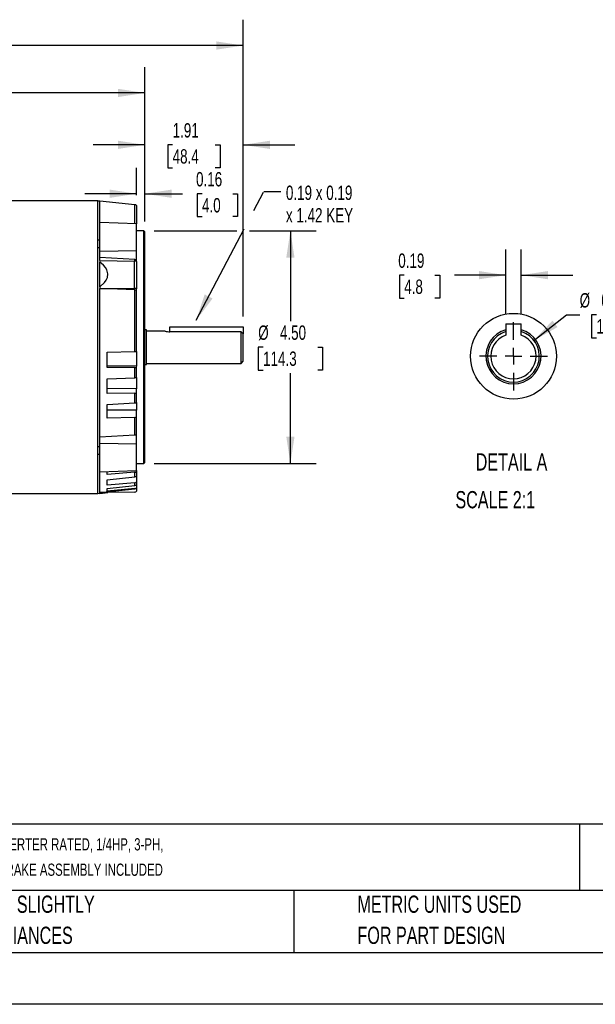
# Model space of a CAD drawing. Header units: inches. Extents: x 0 to 11, y 0 to 8.5.
# Tile 4 of 9: x 3.4 to 6.2, y 0 to 4.8. Entities that reach past the tile are written whole.
import ezdxf

# ---------------------------------------------------------------- set-up
doc = ezdxf.new("R2010")
doc.units = ezdxf.units.IN
doc.header["$MEASUREMENT"] = 0
doc.linetypes.add('CENTERX2', pattern=[0.8, 0.5, -0.1, 0.1, -0.1])
doc.layers.add('CENTER', color=40, linetype='CENTERX2')
doc.layers.add('SLD-DEFPOINTS', color=7, linetype='Continuous')
doc.layers.add('DIMENSIONS', color=140, linetype='Continuous', lineweight=25)
doc.layers.add('TEXT', color=140, linetype='Continuous', lineweight=25)
doc.styles.add('SLDTEXTSTYLE0', font='TXT', dxfattribs={"width": 0.7})
doc.dimstyles.new('SLDDIMSTYLE0', dxfattribs={"dimtxt": 0.069444, "dimasz": 0.13, "dimexe": 0, "dimexo": 0.0625, "dimgap": 0.017361, "dimtad": 0, "dimtih": 1, "dimtoh": 1, "dimlfac": 4, "dimrnd": 1e-09, "dimzin": 4, "dimdsep": 46, "dimtxsty": 'SLDTEXTSTYLE0', "dimsah": 1, "dimcen": 0.09, "dimadec": 0, "dimazin": 1, "dimtfac": 1, "dimtofl": 0, "dimtmove": 0, "dimatfit": 3, "dimfxl": 0, "dimfrac": 2, "dimtolj": 1, "dimtzin": 12, "dimarcsym": 0})
doc.dimstyles.new('SLDDIMSTYLE1', dxfattribs={"dimtxt": 0.069444, "dimasz": 0.13, "dimexe": 0, "dimexo": 0.0625, "dimgap": 0.017361, "dimtad": 0, "dimtih": 1, "dimtoh": 1, "dimlfac": 4, "dimrnd": 1e-09, "dimzin": 12, "dimdsep": 46, "dimtxsty": 'SLDTEXTSTYLE0', "dimsah": 1, "dimcen": 0.09, "dimadec": 0, "dimazin": 3, "dimtfac": 1, "dimtofl": 0, "dimtmove": 0, "dimatfit": 3, "dimfxl": 0, "dimfrac": 2, "dimtolj": 1, "dimtzin": 12, "dimarcsym": 0})
doc.dimstyles.new('SLDDIMSTYLE2', dxfattribs={"dimtxt": 0.069444, "dimasz": 0.13, "dimexe": 0, "dimexo": 0.0625, "dimgap": 0.017361, "dimtad": 0, "dimtih": 1, "dimtoh": 1, "dimlfac": 4, "dimrnd": 1e-09, "dimdsep": 46, "dimtxsty": 'SLDTEXTSTYLE0', "dimsah": 1, "dimcen": 0.09, "dimadec": 0, "dimazin": 2, "dimtfac": 1, "dimtmove": 0, "dimatfit": 0, "dimfxl": 0, "dimfrac": 2, "dimtolj": 1, "dimtzin": 12, "dimarcsym": 0})
doc.dimstyles.new('SLDDIMSTYLE3', dxfattribs={"dimtxt": 0.069444, "dimasz": 0.13, "dimexe": 0, "dimexo": 0.0625, "dimgap": 0.017361, "dimtad": 0, "dimtih": 1, "dimtoh": 1, "dimlfac": 4, "dimrnd": 1e-09, "dimzin": 12, "dimdsep": 46, "dimtxsty": 'SLDTEXTSTYLE0', "dimsah": 1, "dimcen": 0.09, "dimadec": 0, "dimazin": 3, "dimtfac": 1, "dimtmove": 0, "dimatfit": 0, "dimfxl": 0, "dimfrac": 2, "dimtolj": 1, "dimtzin": 12, "dimarcsym": 0})
doc.dimstyles.new('SLDDIMSTYLE4', dxfattribs={"dimtxt": 0.18, "dimasz": 0.13, "dimexe": 0, "dimexo": 0.0625, "dimgap": 0, "dimtad": 0, "dimtih": 1, "dimtoh": 1, "dimdec": 0, "dimrnd": 1e-09, "dimzin": 0, "dimdsep": 46, "dimtxsty": 'Standard', "dimsah": 1, "dimcen": 0.09, "dimadec": 0, "dimazin": 0, "dimtfac": 0.13, "dimtdec": 0, "dimtofl": 0, "dimtmove": 0, "dimatfit": 3, "dimfxl": 0, "dimfrac": 2, "dimtolj": 1, "dimtzin": 0, "dimarcsym": 0})
doc.dimstyles.new('SLDDIMSTYLE7', dxfattribs={"dimtxt": 0.069444, "dimasz": 0.13, "dimexe": 0, "dimexo": 0.0625, "dimgap": 0.017361, "dimtad": 0, "dimtih": 1, "dimtoh": 1, "dimlfac": 2.5, "dimrnd": 1e-09, "dimdsep": 46, "dimtxsty": 'SLDTEXTSTYLE0', "dimsah": 1, "dimcen": 0.09, "dimadec": 0, "dimazin": 2, "dimtfac": 1, "dimtmove": 0, "dimatfit": 0, "dimfxl": 0, "dimfrac": 2, "dimtolj": 1, "dimtzin": 12, "dimarcsym": 0})
doc.dimstyles.new('SLDDIMSTYLE8', dxfattribs={"dimtxt": 0.069444, "dimasz": 0.13, "dimexe": 0, "dimexo": 0.0625, "dimgap": 0.017361, "dimtad": 0, "dimtih": 1, "dimtoh": 1, "dimdec": 3, "dimlfac": 2.5, "dimrnd": 1e-09, "dimdsep": 46, "dimtxsty": 'SLDTEXTSTYLE0', "dimsah": 1, "dimcen": 0, "dimadec": 0, "dimazin": 2, "dimtfac": 1, "dimtdec": 3, "dimtofl": 0, "dimtmove": 0, "dimatfit": 3, "dimfxl": 0, "dimfrac": 2, "dimtolj": 1, "dimtzin": 12, "dimarcsym": 0})

# ---------------------------------------------------------------- blocks, each defined once
blk = doc.blocks.new('SW_NOTE_0')
at = {"layer": 'TEXT', "color": 0, "linetype": 'CENTERX2', "lineweight": 18, "char_height": 0.059006, "attachment_point": 1, "style": 'SLDTEXTSTYLE0'}
for s, insert in [('WEG ELECTRIC S SERIES STANDARD EFFICIENCY AC INDUCTION MOTOR, WITH BRAKE, GENERAL PURPOSE, INVERTER RATED, 1/4HP, 3-PH,', (0, 0.0761)), ('208-230/460 VAC, 1800RPM, TEFC, 56C FRAME, ROLLED STEEL, C-FACE ONLY MOUNT, STEARMS 105601100BQF BRAKE ASSEMBLY INCLUDED', (0, -0.0466))]:
    blk.add_mtext(s, dxfattribs=dict(at, insert=insert))
blk = doc.blocks.new('SW_NOTE_0_3')
at = {"layer": 'TEXT', "color": 0, "linetype": 'CENTERX2', "lineweight": 18, "char_height": 0.083333, "attachment_point": 1, "style": 'SLDTEXTSTYLE0'}
for s, insert in [('PART DIMENSIONS MAY DIFFER SLIGHTLY', (0, 0.1074)), ("DUE TO MANUFACTURER'S VARIANCES", (0, -0.0431))]:
    blk.add_mtext(s, dxfattribs=dict(at, insert=insert))
blk = doc.blocks.new('SW_NOTE_0_6')
at = {"layer": 'TEXT', "color": 0, "linetype": 'CENTERX2', "lineweight": 18, "char_height": 0.083333, "attachment_point": 1, "style": 'SLDTEXTSTYLE0'}
for s, insert in [('METRIC UNITS USED', (0, 0.1074)), ('FOR PART DESIGN', (0, -0.0431))]:
    blk.add_mtext(s, dxfattribs=dict(at, insert=insert))
blk = doc.blocks.new('_D')
at = {"layer": 'DIMENSIONS'}
for p, q in [((4.0736, 3.742), (4.4749, 3.742)), ((4.5349, 3.742), (4.8585, 3.742)), ((4.7335, 3.742), (4.7335, 3.3055)), ((4.6014, 3.1795), (4.5781, 3.1795)), ((4.5781, 3.1795), (4.5781, 3.0691)), ((4.8656, 3.1795), (4.8889, 3.1795)), ((4.8889, 3.1795), (4.8889, 3.0691)), ((4.5781, 3.0691), (4.6014, 3.0691)), ((4.7335, 2.617), (4.7335, 3.0535)), ((4.8889, 3.0691), (4.8656, 3.0691)), ((4.0736, 2.617), (4.8585, 2.617))]:
    blk.add_line(p, q, dxfattribs=at)
for points in [[(4.7335, 3.742), (4.7135, 3.612), (4.7535, 3.612)], [(4.7335, 2.617), (4.7535, 2.747), (4.7135, 2.747)]]:
    blk.add_solid(points, dxfattribs=at)
at = {"layer": 'DIMENSIONS', "char_height": 0.06944, "attachment_point": 1, "style": 'SLDTEXTSTYLE0'}
for s, insert in [('%%c', (4.5778, 3.2846)), ('4.50', (4.6828, 3.2846)), ('114.3', (4.6014, 3.1586))]:
    blk.add_mtext(s, dxfattribs=dict(at, insert=insert))
blk = doc.blocks.new('_D_1')
at = {"layer": 'DIMENSIONS'}
for p, q in [((0.8489, 3.7565), (0.8489, 4.7641)), ((4.5049, 3.3275), (4.5049, 4.7641)), ((0.8489, 4.6391), (2.4507, 4.6391)), ((2.5448, 4.639), (2.5215, 4.639)), ((2.5215, 4.639), (2.5215, 4.5285)), ((2.809, 4.639), (2.8323, 4.639)), ((2.8323, 4.639), (2.8323, 4.5285)), ((4.5049, 4.6391), (2.9031, 4.6391)), ((2.5215, 4.5285), (2.5448, 4.5285)), ((2.8323, 4.5285), (2.809, 4.5285))]:
    blk.add_line(p, q, dxfattribs=at)
for points in [[(0.8489, 4.6391), (0.9789, 4.6191), (0.9789, 4.6591)], [(4.5049, 4.6391), (4.3749, 4.6591), (4.3749, 4.6191)]]:
    blk.add_solid(points, dxfattribs=at)
at = {"layer": 'DIMENSIONS', "char_height": 0.06944, "attachment_point": 1, "style": 'SLDTEXTSTYLE0'}
for s, insert in [('14.62', (2.5448, 4.744)), ('371.5', (2.5448, 4.618))]:
    blk.add_mtext(s, dxfattribs=dict(at, insert=insert))
blk = doc.blocks.new('_D_2')
at = {"layer": 'DIMENSIONS'}
for p, q in [((1.9468, 3.8591), (1.9468, 4.5347)), ((4.0285, 3.7871), (4.0285, 4.5347)), ((1.9468, 4.4097), (2.7615, 4.4097)), ((2.8556, 4.4096), (2.8323, 4.4096)), ((2.8323, 4.4096), (2.8323, 4.2991)), ((3.1198, 4.4096), (3.1431, 4.4096)), ((3.1431, 4.4096), (3.1431, 4.2991)), ((4.0285, 4.4097), (3.2139, 4.4097)), ((2.8323, 4.2991), (2.8556, 4.2991)), ((3.1431, 4.2991), (3.1198, 4.2991))]:
    blk.add_line(p, q, dxfattribs=at)
for points in [[(1.9468, 4.4097), (2.0768, 4.3897), (2.0768, 4.4297)], [(4.0285, 4.4097), (3.8985, 4.4297), (3.8985, 4.3897)]]:
    blk.add_solid(points, dxfattribs=at)
at = {"layer": 'DIMENSIONS', "char_height": 0.06944, "attachment_point": 1, "style": 'SLDTEXTSTYLE0'}
for s, insert in [('8.33', (2.8845, 4.5146)), ('211.5', (2.8556, 4.3887))]:
    blk.add_mtext(s, dxfattribs=dict(at, insert=insert))
blk = doc.blocks.new('_D_3')
at = {"layer": 'DIMENSIONS'}
for p, q in [((3.9892, 3.9152), (3.9892, 4.047)), ((4.0285, 3.7871), (4.0285, 4.047)), ((3.9892, 3.922), (3.7392, 3.922)), ((4.0285, 3.922), (4.2117, 3.922)), ((4.3058, 3.9219), (4.2825, 3.9219)), ((4.2825, 3.9219), (4.2825, 3.8115)), ((4.4545, 3.9219), (4.4778, 3.9219)), ((4.4778, 3.9219), (4.4778, 3.8115)), ((4.2825, 3.8115), (4.3058, 3.8115)), ((4.4778, 3.8115), (4.4545, 3.8115))]:
    blk.add_line(p, q, dxfattribs=at)
for points in [[(3.9892, 3.922), (3.8592, 3.942), (3.8592, 3.902)], [(4.0285, 3.922), (4.1585, 3.902), (4.1585, 3.942)]]:
    blk.add_solid(points, dxfattribs=at)
at = {"layer": 'DIMENSIONS', "char_height": 0.06944, "attachment_point": 1, "style": 'SLDTEXTSTYLE0'}
for s, insert in [('0.16', (4.2769, 4.027)), ('4.0', (4.3058, 3.901))]:
    blk.add_mtext(s, dxfattribs=dict(at, insert=insert))
blk = doc.blocks.new('_D_4')
at = {"layer": 'DIMENSIONS'}
for p, q in [((4.0285, 3.7871), (4.0285, 4.2836)), ((4.5049, 3.3275), (4.5049, 4.2836)), ((4.0285, 4.1586), (3.7785, 4.1586)), ((4.1635, 4.1584), (4.1402, 4.1584)), ((4.1402, 4.1584), (4.1402, 4.048)), ((4.3699, 4.1584), (4.3933, 4.1584)), ((4.3933, 4.1584), (4.3933, 4.048)), ((4.5049, 4.1586), (4.7549, 4.1586)), ((4.1402, 4.048), (4.1635, 4.048)), ((4.3933, 4.048), (4.3699, 4.048))]:
    blk.add_line(p, q, dxfattribs=at)
for points in [[(4.0285, 4.1586), (3.8985, 4.1786), (3.8985, 4.1386)], [(4.5049, 4.1586), (4.6349, 4.1386), (4.6349, 4.1786)]]:
    blk.add_solid(points, dxfattribs=at)
at = {"layer": 'DIMENSIONS', "char_height": 0.06944, "attachment_point": 1, "style": 'SLDTEXTSTYLE0'}
for s, insert in [('1.91', (4.1635, 4.2635)), ('48.4', (4.1635, 4.1375))]:
    blk.add_mtext(s, dxfattribs=dict(at, insert=insert))
blk = doc.blocks.new('SW_NOTE_0_7')
at = {"layer": 'TEXT', "color": 0, "linetype": 'CENTERX2', "lineweight": 18, "attachment_point": 1, "style": 'SLDTEXTSTYLE0'}
for s, insert, char_height in [('0.19 x 0.19', (0.0247, 0.0279), 0.069444), ('x 1.42 KEY', (0.0247, -0.0809), 0.06944)]:
    blk.add_mtext(s, dxfattribs=dict(at, insert=insert, char_height=char_height))
blk = doc.blocks.new('_D_15')
at = {"layer": 'DIMENSIONS'}
for p, q in [((5.7757, 3.3424), (5.7757, 3.653)), ((5.8507, 3.3424), (5.8507, 3.653)), ((5.2844, 3.5278), (5.2611, 3.5278)), ((5.2611, 3.5278), (5.2611, 3.4174)), ((5.4331, 3.5278), (5.4564, 3.5278)), ((5.4564, 3.5278), (5.4564, 3.4174)), ((5.7757, 3.528), (5.5272, 3.528)), ((5.8507, 3.528), (6.1007, 3.528)), ((5.2611, 3.4174), (5.2844, 3.4174)), ((5.4564, 3.4174), (5.4331, 3.4174))]:
    blk.add_line(p, q, dxfattribs=at)
for points in [[(5.7757, 3.528), (5.6457, 3.548), (5.6457, 3.508)], [(5.8507, 3.528), (5.9807, 3.508), (5.9807, 3.548)]]:
    blk.add_solid(points, dxfattribs=at)
at = {"layer": 'DIMENSIONS', "char_height": 0.06944, "attachment_point": 1, "style": 'SLDTEXTSTYLE0'}
for s, insert in [('0.19', (5.2556, 3.6329)), ('4.8', (5.2844, 3.5069))]:
    blk.add_mtext(s, dxfattribs=dict(at, insert=insert))
blk = doc.blocks.new('_D_16')
at = {"layer": 'DIMENSIONS'}
for p, q in [((5.9118, 3.2125), (6.0701, 3.3361)), ((6.0701, 3.3361), (6.1336, 3.3361)), ((6.2149, 3.3361), (6.1916, 3.3361)), ((6.1916, 3.3361), (6.1916, 3.2256)), ((6.4213, 3.3361), (6.4446, 3.3361)), ((6.4446, 3.3361), (6.4446, 3.2256)), ((6.1916, 3.2256), (6.2149, 3.2256)), ((6.4446, 3.2256), (6.4213, 3.2256))]:
    blk.add_line(p, q, dxfattribs=at)
blk.add_solid([(5.9118, 3.2125), (6.0266, 3.2768), (6.002, 3.3083)], dxfattribs=at)
at = {"layer": 'DIMENSIONS', "char_height": 0.06944, "attachment_point": 1, "style": 'SLDTEXTSTYLE0'}
for s, insert in [('%%c', (6.1336, 3.4411)), ('0.625', (6.2385, 3.4411)), ('15.9', (6.2149, 3.3152))]:
    blk.add_mtext(s, dxfattribs=dict(at, insert=insert))
blk = doc.blocks.new('SW_CENTERMARKSYMBOL_5')
at = {"layer": 'CENTER', "color": 0}
for p, q in [((0, 0.08), (0, 0.165)), ((-0.08, 0), (-0.165, 0)), ((0, 0), (-0.04, 0)), ((0, 0), (0, 0.04)), ((0, 0), (0, -0.04)), ((0, 0), (0.04, 0)), ((0.08, 0), (0.165, 0)), ((0, -0.08), (0, -0.165))]:
    blk.add_line(p, q, dxfattribs=at)

msp = doc.modelspace()

# ---------------------------------------------------------------- linework, layer by layer
for p, q in [((3.80216, 3.88696), (2.42421, 3.88696)), ((3.80216, 2.4721), (3.80216, 3.88696)), ((3.812, 3.88666), (3.80216, 3.88649)), ((3.98087, 3.86892), (3.812, 3.88666)), ((3.812, 3.78313), (3.812, 3.88666)), ((3.98087, 3.77723), (3.98087, 3.86892)), ((3.98917, 3.86524), (3.98917, 3.77694)), ((3.98917, 3.77694), (3.812, 3.78313)), ((3.812, 3.64333), (3.812, 3.78313)), ((3.98917, 3.6473), (3.98917, 3.77694)), ((4.02362, 3.74203), (3.98917, 3.74203)), ((4.02854, 3.73711), (4.02362, 3.74203)), ((4.02362, 3.17953), (4.02362, 3.74203)), ((4.02854, 3.17953), (4.02854, 3.73711)), ((3.80216, 3.69844), (3.812, 3.69868)), ((3.812, 3.65966), (3.80216, 3.65966)), ((3.812, 3.64333), (3.98917, 3.6473)), ((3.812, 3.61328), (3.812, 3.64333)), ((3.98917, 3.60149), (3.98917, 3.6473)), ((3.812, 3.59909), (3.812, 3.61328)), ((3.98087, 3.60414), (3.812, 3.61328)), ((3.812, 3.59959), (3.812, 3.59133)), ((3.812, 3.59959), (3.97958, 3.59559)), ((3.812, 3.47147), (3.812, 3.59133)), ((3.97958, 3.46428), (3.97958, 3.59559)), ((3.98087, 3.59554), (3.98087, 3.60414)), ((3.98917, 3.59371), (3.98917, 3.60149)), ((3.98917, 3.59357), (3.98917, 3.46255)), ((3.812, 3.47147), (3.812, 3.46321)), ((3.812, 3.46321), (3.97958, 3.46428)), ((3.812, 3.46321), (3.812, 3.46271)), ((3.812, 2.74578), (3.812, 3.46271)), ((3.98087, 3.45649), (3.812, 3.46271)), ((3.98087, 3.15853), (3.98087, 3.45649)), ((3.98917, 3.45478), (3.98917, 3.46255)), ((3.98917, 3.159), (3.98917, 3.45478)), ((5.77573, 3.29238), (5.77573, 3.23826)), ((5.77573, 3.29238), (5.85072, 3.29238)), ((5.85072, 3.23826), (5.85072, 3.29238)), ((4.03641, 3.26295), (4.02854, 3.26295)), ((4.03641, 3.09612), (4.03641, 3.26295)), ((4.12696, 3.25766), (4.03641, 3.25766)), ((4.1504, 3.25406), (4.15059, 3.25406)), ((4.15059, 3.27749), (4.50492, 3.27749)), ((4.15059, 3.25406), (4.15059, 3.27749)), ((4.49507, 3.25406), (4.15059, 3.25406)), ((4.49507, 3.10141), (4.49507, 3.25406)), ((4.50492, 3.24367), (4.49507, 3.25406)), ((4.50492, 3.27749), (4.50492, 3.24367)), ((4.50492, 3.11125), (4.50492, 3.24367)), ((3.84645, 3.15495), (3.98087, 3.15853)), ((3.84645, 3.08165), (3.84645, 3.15495)), ((3.98917, 3.159), (3.98917, 3.0872)), ((4.02362, 2.61703), (4.02362, 3.17953)), ((4.02854, 2.62195), (4.02854, 3.17953)), ((4.03641, 3.10141), (4.49507, 3.10141)), ((4.49507, 3.10141), (4.50492, 3.11125)), ((3.98917, 3.0872), (3.84645, 3.08947)), ((3.98087, 3.08055), (3.84645, 3.08165)), ((3.98087, 3.03184), (3.98087, 3.08055)), ((3.98917, 3.08073), (3.98917, 3.0872)), ((3.98917, 3.03298), (3.98917, 3.08073)), ((4.02854, 3.09612), (4.03641, 3.09612)), ((3.84645, 3.02574), (3.98087, 3.03184)), ((3.84645, 2.95487), (3.84645, 3.02574)), ((3.98917, 3.03298), (3.98917, 2.97731)), ((3.98917, 2.97731), (3.84645, 2.97904)), ((3.98087, 2.95646), (3.84645, 2.95487)), ((3.98087, 2.91022), (3.98087, 2.95646)), ((3.98917, 2.95731), (3.98917, 2.97731)), ((3.98917, 2.91198), (3.98917, 2.95731)), ((3.84645, 2.9018), (3.98087, 2.91022)), ((3.98917, 2.91198), (3.98917, 2.87436)), ((3.84645, 2.8358), (3.84645, 2.9018)), ((3.98917, 2.87436), (3.84645, 2.87549)), ((3.98917, 2.84151), (3.98917, 2.87436)), ((3.98087, 2.84001), (3.84645, 2.8358)), ((3.98087, 2.75492), (3.98087, 2.84001)), ((3.98917, 2.75757), (3.98917, 2.84151)), ((3.812, 2.74578), (3.98087, 2.75492)), ((3.812, 2.71573), (3.812, 2.74578)), ((3.812, 2.57593), (3.812, 2.71573)), ((3.812, 2.71573), (3.98917, 2.71175)), ((3.98917, 2.71175), (3.98917, 2.75757)), ((3.80216, 2.6994), (3.812, 2.6994)), ((3.98917, 2.58212), (3.98917, 2.71175)), ((3.812, 2.66038), (3.80216, 2.66062)), ((4.02362, 2.61703), (4.02854, 2.62195)), ((3.812, 2.57593), (3.98917, 2.58212)), ((3.812, 2.47679), (3.812, 2.57593)), ((3.84645, 2.56349), (3.84645, 2.57714)), ((3.98087, 2.57438), (3.84645, 2.56349)), ((3.98087, 2.55224), (3.98087, 2.57438)), ((3.98917, 2.61703), (4.02362, 2.61703)), ((3.98917, 2.58212), (3.98917, 2.57744)), ((3.98917, 2.57744), (3.98917, 2.55573)), ((3.84645, 2.53808), (3.98087, 2.55224)), ((3.84645, 2.51141), (3.84645, 2.53808)), ((3.98917, 2.55573), (3.98917, 2.52726)), ((3.98917, 2.52726), (3.98917, 2.51393)), ((3.812, 2.47679), (3.98087, 2.49432)), ((3.97958, 2.47871), (3.812, 2.47579)), ((3.98087, 2.52387), (3.84645, 2.51141)), ((3.84645, 2.49581), (3.98087, 2.51027)), ((3.98087, 2.49584), (3.84645, 2.48224)), ((3.84645, 2.48224), (3.84645, 2.49581)), ((3.98087, 2.51027), (3.98087, 2.52387)), ((3.98087, 2.49432), (3.98087, 2.49584)), ((3.98917, 2.51393), (3.98917, 2.49944)), ((3.98917, 2.49944), (3.98917, 2.49801)), ((3.98917, 2.49801), (3.98917, 2.48247)), ((2.42421, 2.4721), (3.80216, 2.4721)), ((3.80216, 2.47257), (3.812, 2.47239)), ((3.812, 2.47679), (3.812, 2.47579)), ((3.812, 2.47239), (3.85073, 2.47647)), ((3.812, 2.47239), (3.812, 2.47579))]:
    msp.add_line(p, q)
at = {"color": 7, "linetype": 'Continuous'}
msp.add_line((11.0001, 0.00011), (0.0001, 0.00011), dxfattribs=at)
at = {"flags": 128}
for points in [[(3.812, 3.47147), (3.83392, 3.49176), (3.8426, 3.50372), (3.84854, 3.51684), (3.85055, 3.5352), (3.84548, 3.55315), (3.83804, 3.56545), (3.82849, 3.57664), (3.812, 3.59133)], [(3.98087, 3.60414), (3.98556, 3.60325), (3.98917, 3.60149)], [(3.98087, 3.45649), (3.98562, 3.4559), (3.98917, 3.45478)], [(3.98087, 3.15853), (3.98564, 3.15873), (3.98917, 3.159)], [(3.98087, 3.08055), (3.98564, 3.08059), (3.98917, 3.08073)], [(3.98087, 3.03184), (3.98564, 3.03229), (3.98917, 3.03298)], [(3.98087, 2.95646), (3.98564, 2.95674), (3.98917, 2.95731)], [(3.98087, 2.91022), (3.98564, 2.91089), (3.98917, 2.91198)], [(3.98087, 2.84001), (3.98564, 2.84053), (3.98917, 2.84151)], [(3.98087, 2.75492), (3.98556, 2.75581), (3.98917, 2.75757)], [(3.98087, 2.57438), (3.98564, 2.57548), (3.98917, 2.57744)], [(3.98087, 2.55224), (3.98564, 2.55352), (3.98917, 2.55573)], [(3.98087, 2.52387), (3.98564, 2.52509), (3.98917, 2.52726)], [(3.98087, 2.51027), (3.98564, 2.51161), (3.98917, 2.51393)], [(3.98087, 2.49584), (3.98564, 2.49715), (3.98917, 2.49944)], [(3.98087, 2.49432), (3.98562, 2.49565), (3.98917, 2.49801)]]:
    msp.add_lwpolyline(points, dxfattribs=at)
for centre, radius, start, end in [((3.97933, 3.85423), 0.01476, 48.18969, 84), ((4.15113, 3.33695), 0.0829, 253.05019, 269.4941), ((5.81322, 3.13565), 0.13346, 106.31655, 73.68345), ((5.81322, 3.13565), 0.125, 107.45571, 72.54429), ((5.81322, 3.13565), 0.10925, 110.07239, 69.92761), ((3.97933, 2.49348), 0.01476, 271, 311.81031)]:
    msp.add_arc(centre, radius, start, end)
for centre, major_axis, start_param, end_param in [((3.97933, 3.58822), (0.01476, -0.0003), 0.8511419, 1.5634163), ((3.97933, 3.45689), (0.01476, 0.0003), 0.8309954, 1.5432698)]:
    msp.add_ellipse(centre, major_axis=major_axis, ratio=0.4998477, start_param=start_param, end_param=end_param)
at = {"layer": 'SLD-DEFPOINTS'}
msp.add_circle((5.81323, 3.13564), 0.20768, dxfattribs=at)
at = {"layer": 'TEXT'}
for p, q in [((10.75, 0.87111), (0.25, 0.87111)), ((6.13224, 0.87111), (6.13224, 0.55)), ((10.75, 0.55), (0.25, 0.55)), ((4.74986, 0.55), (4.74986, 0.25)), ((0.25, 0.25), (10.75, 0.25))]:
    msp.add_line(p, q, dxfattribs=at)

# ---------------------------------------------------------------- block references
at = {"layer": 'CENTER'}
msp.add_blockref('SW_CENTERMARKSYMBOL_5', (5.81322, 3.13565), dxfattribs=at)
at = {"layer": 'TEXT', "linetype": 'CENTERX2', "lineweight": 18}
for name, p in [('SW_NOTE_0_7', (4.68716, 3.93348)), ('SW_NOTE_0', (0.30713, 0.72752)), ('SW_NOTE_0_3', (2.17005, 0.41872)), ('SW_NOTE_0_6', (5.0582, 0.41872))]:
    msp.add_blockref(name, p, dxfattribs=at)

# ---------------------------------------------------------------- texts
at = {"layer": 'TEXT', "linetype": 'CENTERX2', "lineweight": 18, "char_height": 0.083333, "style": 'SLDTEXTSTYLE0'}
for s, insert, attachment_point in [('DETAIL A', (5.80379, 2.66623), 2), ('SCALE 2:1', (5.53225, 2.48335), 1)]:
    msp.add_mtext(s, dxfattribs=dict(at, insert=insert, attachment_point=attachment_point))

# ---------------------------------------------------------------- dimensions: what is measured, and where the dimension line sits
at = {"layer": 'DIMENSIONS'}
for base, p1, p2, dimstyle, picture, middle in [((4.50492, 4.63911), (0.84891, 3.70655), (4.50492, 3.27749), 'SLDDIMSTYLE1', '_D_1', (2.67691, 4.63911)), ((4.02854, 4.40972), (1.94685, 3.80911), (4.02854, 3.73711), 'SLDDIMSTYLE1', '_D_2', (2.98769, 4.40972)), ((4.02854, 4.15856), (4.50492, 3.27749), (4.02854, 3.73711), 'SLDDIMSTYLE3', '_D_4', (4.26673, 4.15856)), ((3.98917, 3.92205), (4.02854, 3.73711), (3.98917, 3.86524), 'SLDDIMSTYLE2', '_D_3', (4.38014, 3.92205)), ((5.77573, 3.52795), (5.85072, 3.29238), (5.77573, 3.29238), 'SLDDIMSTYLE7', '_D_15', (5.35876, 3.52795))]:
    dim = msp.add_linear_dim(base=base, p1=p1, p2=p2, dimstyle=dimstyle, dxfattribs=at)
    dim.commit()
    dim.dimension.update_dxf_attribs({"geometry": picture, "text_midpoint": middle, "dimtype": 160})
dim = msp.add_linear_dim(base=(4.7335, 2.61703), p1=(4.02362, 3.74203), p2=(4.02362, 2.61703), angle=90, text='%%c<>', dimstyle='SLDDIMSTYLE0', dxfattribs=at)
dim.commit()
dim.dimension.update_dxf_attribs({"geometry": '_D', "text_midpoint": (4.7335, 3.17953), "dimtype": 160})
dim = msp.add_diameter_dim_2p(p1=(5.71468, 3.05875), p2=(5.91177, 3.21255), dimstyle='SLDDIMSTYLE8', dxfattribs=at)
dim.commit()
dim.dimension.update_dxf_attribs({"geometry": '_D_16', "text_midpoint": (6.31812, 3.33608), "dimtype": 163})

# ---------------------------------------------------------------- leaders
at = {"layer": 'TEXT', "linetype": 'CENTERX2', "lineweight": 18}
msp.add_leader([(4.27737, 3.30983), (4.60523, 3.93348), (4.68716, 3.93348)], dimstyle='SLDDIMSTYLE4', dxfattribs=at)

doc.saveas('drawing.dxf')
